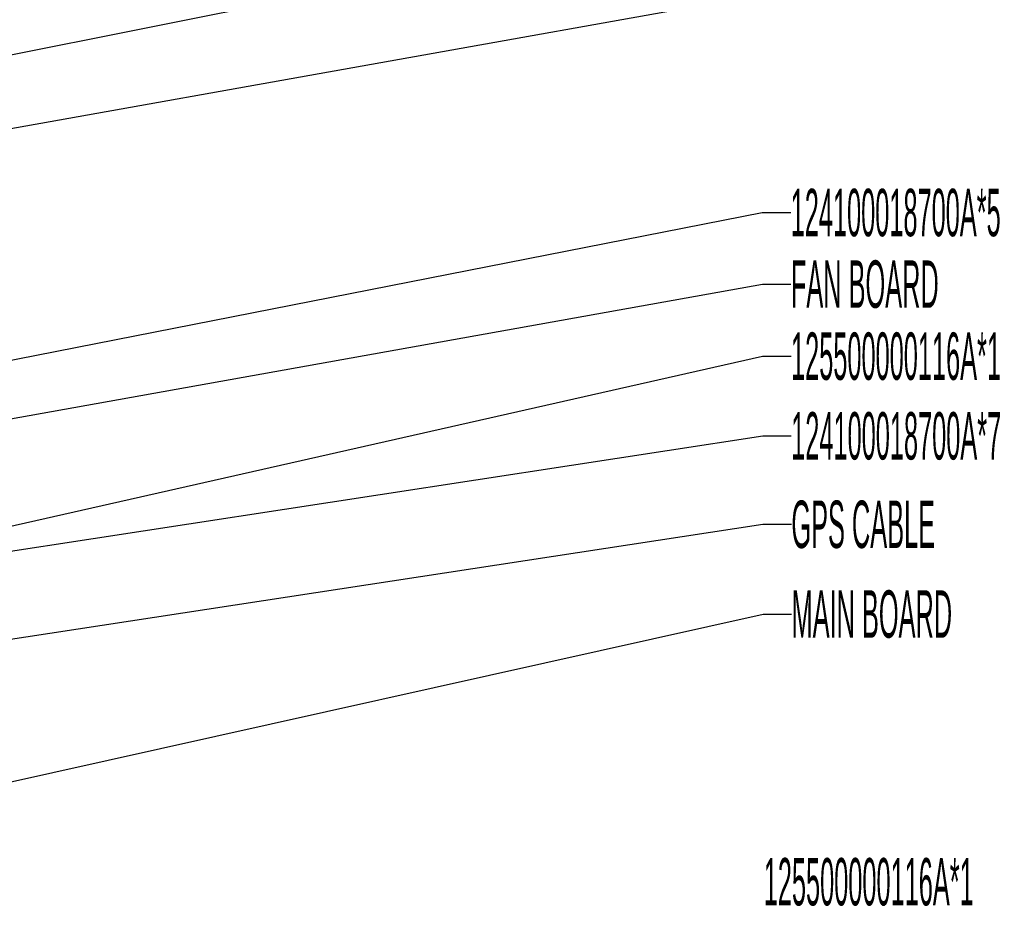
# Model space of a CAD drawing. Extents: x 0 to 1189, y 0 to 841.
# Tile 222 of 256: x 649 to 857, y 295 to 482. Entities that reach past the tile are written whole.
import ezdxf

# ---------------------------------------------------------------- set-up
doc = ezdxf.new("R2010")
doc.units = 0
doc.header["$LTSCALE"] = 65.395
doc.layers.get('0').update_dxf_attribs({"linetype": 'CONTINUOUS'})
doc.styles.get("Standard").update_dxf_attribs({"font": 'txt', "width": 0.4})

msp = doc.modelspace()

# ---------------------------------------------------------------- linework, layer by layer
at = {"color": 2, "linetype": 'Continuous'}
for p, q in [((600.31, 464.82), (806.08, 505.9)), ((580.02, 446.65), (806.12, 487)), ((625.51, 405.51), (806.22, 440.97)), ((806.22, 440.97), (812.22, 440.97)), ((622.85, 393.02), (806.26, 425.87)), ((806.26, 425.87), (812.26, 425.87)), ((607.07, 365.66), (806.29, 410.67)), ((806.29, 410.67), (812.29, 410.67)), ((642.35, 368.73), (806.33, 393.86)), ((806.33, 393.86), (812.33, 393.86)), ((592.67, 342.58), (806.37, 375.2)), ((806.37, 375.2), (812.37, 375.2)), ((632.32, 317.43), (806.41, 356.27)), ((806.41, 356.27), (812.41, 356.27))]:
    msp.add_line(p, q, dxfattribs=at)

# ---------------------------------------------------------------- texts
at = {"color": 2, "linetype": 'Continuous', "width": 0.4}
for s, p in [('124100018700A*5', (812.22, 435.97)), ('FAN BOARD', (812.26, 420.87)), ('125500000116A*1', (812.29, 405.67)), ('124100018700A*7', (812.33, 388.86)), ('GPS CABLE', (812.37, 370.2)), ('MAIN BOARD', (812.41, 351.27)), ('125500000116A*1', (806.53, 294.79))]:
    msp.add_text(s, height=10, dxfattribs=at).set_placement(p)

doc.saveas('drawing.dxf')
